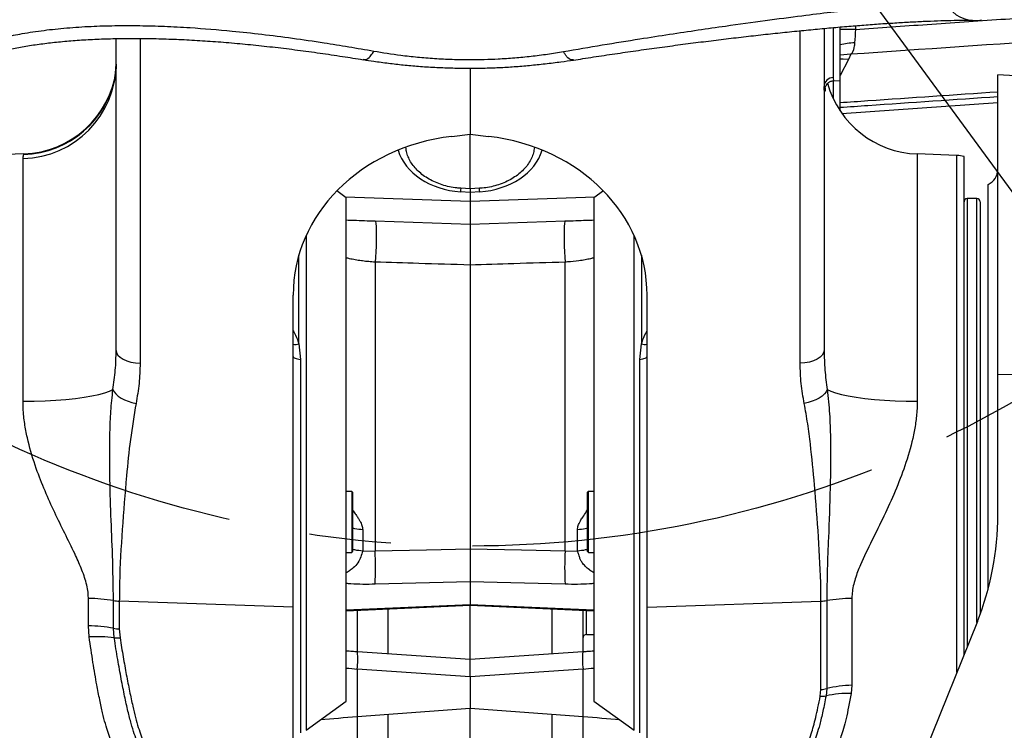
# Model space of a CAD drawing. Extents: x 0 to 8410, y 0 to 5940.
# Tile 47 of 158: x 983 to 1289, y 4026 to 4247. Entities that reach past the tile are written whole.
import ezdxf

# ---------------------------------------------------------------- set-up
doc = ezdxf.new("R2010")
doc.units = 0
doc.header["$LTSCALE"] = 10
doc.linetypes.add('CENTERX2', pattern=[20.32, 12.7, -2.54, 2.54, -2.54])
doc.layers.get('0').update_dxf_attribs({"linetype": 'CONTINUOUS'})
doc.styles.add('SLDTEXTSTYLE0', font='TXT', dxfattribs={"width": 0.605})
doc.dimstyles.new('SLDDIMSTYLE1', dxfattribs={"dimtxt": 50, "dimasz": 50, "dimexe": 0, "dimexo": 0.0625, "dimgap": 12.5, "dimtad": 1, "dimdec": 1, "dimrnd": 1e-09, "dimzin": 12, "dimtxsty": 'SLDTEXTSTYLE0', "dimsah": 1, "dimcen": 0.09, "dimazin": 3, "dimtfac": 1, "dimtofl": 0, "dimtmove": 0, "dimatfit": 3, "dimtolj": 1, "dimtzin": 12})
doc.dimstyles.new('SLDDIMSTYLE6', dxfattribs={"dimtxt": 50, "dimasz": 50, "dimexe": 0, "dimexo": 0.0625, "dimgap": 12.5, "dimtad": 0, "dimtih": 1, "dimtoh": 1, "dimdec": 1, "dimrnd": 1e-09, "dimzin": 12, "dimtxsty": 'SLDTEXTSTYLE0', "dimblk1": 'NONE', "dimsah": 1, "dimcen": 0, "dimazin": 3, "dimtfac": 1, "dimtmove": 0, "dimatfit": 3, "dimtolj": 1, "dimtzin": 12})

# ---------------------------------------------------------------- blocks, each defined once
blk = doc.blocks.new('_D_19')
at = {"color": 7, "linetype": 'CONTINUOUS'}
for p, q in [((857.73, 4784.47), (645.25, 4784.47)), ((921.65, 4697.25), (857.73, 4784.47)), ((1323.64, 4148.79), (921.65, 4697.25))]:
    blk.add_line(p, q, dxfattribs=at)
blk.add_solid([(921.65, 4697.25), (898.15, 4742.01), (886.05, 4733.15)], dxfattribs=at)
at = {"color": 7, "linetype": 'CONTINUOUS', "char_height": 50, "attachment_point": 1, "style": 'SLDTEXTSTYLE0'}
for s, insert in [('%%c', (645.25, 4848.92)), ('680', (718.15, 4849.06))]:
    blk.add_mtext(s, dxfattribs=dict(at, insert=insert))
blk = doc.blocks.new('_NONE')
blk = doc.blocks.new('_D_21')
at = {"color": 7, "linetype": 'CONTINUOUS'}
for p, q in [((617.65, 4028.63), (617.65, 4923.91)), ((1627.65, 4028.63), (1627.65, 4923.91)), ((1627.65, 4908.91), (617.65, 4908.91))]:
    blk.add_line(p, q, dxfattribs=at)
for points in [[(617.65, 4908.91), (667.65, 4901.41), (667.65, 4916.41)], [(1627.65, 4908.91), (1577.65, 4916.41), (1577.65, 4901.41)]]:
    blk.add_solid(points, dxfattribs=at)
at = {"color": 7, "linetype": 'CONTINUOUS', "insert": (1046.26, 4973.37), "char_height": 50, "attachment_point": 1, "style": 'SLDTEXTSTYLE0'}
blk.add_mtext('1010', dxfattribs=at)

msp = doc.modelspace()

# ---------------------------------------------------------------- linework, layer by layer
at = {"color": 7, "linetype": 'CONTINUOUS'}
for p, q in [((1237.648023, 4239.021828), (1237.648023, 4244.428922)), ((1232.64802, 4243.900587), (1232.64802, 4143.81056)), ((1012.648021, 4143.81056), (1012.648021, 4240.73415)), ((1237.648023, 4227.759649), (1237.648023, 4239.021828)), ((1122.648021, 4231.541683), (1122.648021, 4211.05509)), ((1331.933057, 4227.053692), (1286.648025, 4229.42691)), ((1286.648025, 4136.469652), (1286.648025, 4229.42691)), ((1235.689675, 4227.657129), (1237.648023, 4227.759649)), ((1237.648023, 4218.274404), (1237.648023, 4227.759649)), ((1238.192109, 4217.482139), (1286.648025, 4220.822861)), ((1116.914895, 4210.352947), (1122.648021, 4211.05509)), ((1122.648021, 4211.05509), (1128.381147, 4210.352947)), ((1122.648021, 4194.015314), (1122.648021, 4211.05509)), ((983.942365, 4204.884579), (971.368825, 4204.445412)), ((1273.927217, 4204.445412), (1261.601036, 4204.875757)), ((1276.148026, 4049.323608), (1276.148026, 4204.049637)), ((1283.648019, 4069.684078), (1283.648019, 4195.43915)), ((1084.148021, 4191.271831), (1081.217127, 4193.388511)), ((1122.648021, 4194.015314), (1119.736379, 4194.197704)), ((1125.559663, 4194.197704), (1122.648021, 4194.015314)), ((1122.648021, 4194.015314), (1122.648021, 4192.943146)), ((1122.648021, 4192.943146), (1122.648021, 4190.161516)), ((1164.078915, 4193.388511), (1161.148021, 4191.271831)), ((1084.148021, 4034.77173), (1084.148021, 4191.271831)), ((1122.648021, 4190.161516), (1122.648021, 4183.021833)), ((1161.148021, 4191.271831), (1161.148021, 4034.77173)), ((1280.14802, 4191.02173), (1277.148014, 4191.02173)), ((1281.148022, 4190.021803), (1281.148022, 4061.818172)), ((1093.122542, 4184.052755), (1122.648021, 4183.021833)), ((1122.648021, 4183.021833), (1152.1735, 4184.052755)), ((1122.648021, 4170.349647), (1122.648021, 4082.145264)), ((1067.648021, 4064.021637), (1067.648021, 4160.951902)), ((1177.648021, 4064.021637), (1177.648021, 4160.951902)), ((1286.648025, 4092.744877), (1286.648025, 4136.469652)), ((1085.838021, 4100.02165), (1084.148021, 4100.02165)), ((1086.138023, 4099.72172), (1085.838021, 4100.02165)), ((1085.838021, 4100.02165), (1085.838021, 4081.021835)), ((1086.138023, 4099.72172), (1086.138023, 4081.321766)), ((1159.45802, 4100.02165), (1159.158019, 4099.72172)), ((1159.158019, 4081.321766), (1159.158019, 4099.72172)), ((1161.148021, 4100.02165), (1159.45802, 4100.02165)), ((1159.45802, 4081.021835), (1159.45802, 4100.02165)), ((1084.148021, 4081.021835), (1085.838021, 4081.021835)), ((1085.838021, 4081.021835), (1086.138023, 4081.321766)), ((1159.158019, 4081.321766), (1159.45802, 4081.021835)), ((1159.45802, 4081.021835), (1161.148021, 4081.021835)), ((1122.648021, 4071.86227), (1122.648021, 4064.854671)), ((1067.648021, 4015.02185), (1067.648021, 4064.021637)), ((1084.148021, 4062.908937), (1122.648021, 4064.622928)), ((1122.648021, 4064.622928), (1122.648021, 4064.854671)), ((1122.648021, 4064.622928), (1161.148021, 4062.908937)), ((1122.648021, 4047.72978), (1122.648021, 4064.622928)), ((1177.648021, 4015.02185), (1177.648021, 4064.021637)), ((1087.648021, 4050.108482), (1087.648021, 4063.064863)), ((1157.648021, 4063.064863), (1157.648021, 4050.204326)), ((1280.288404, 4059.596826), (1246.453156, 3975.644399)), ((1158.848023, 4055.521776), (1161.148021, 4055.521776)), ((1122.648021, 4047.72978), (1087.631957, 4050.109674)), ((1157.664084, 4050.109674), (1122.648021, 4047.72978)), ((1122.648021, 4042.41233), (1122.648021, 4047.72978)), ((1122.648021, 4042.41233), (1122.648021, 4032.477428)), ((1071.652548, 4025.747349), (1084.148021, 4034.77173)), ((1161.148021, 4034.77173), (1173.643494, 4025.747349)), ((1122.648021, 4032.477428), (1087.554583, 4029.909422)), ((1122.648021, 3961.588671), (1122.648021, 4032.477428)), ((1157.741459, 4029.909422), (1122.648021, 4032.477428)), ((1087.648021, 3963.936378), (1087.648021, 4029.916336)), ((1157.648021, 4029.916336), (1157.648021, 3963.936378))]:
    msp.add_line(p, q, dxfattribs=at)
at = {"color": 8, "linetype": 'CONTINUOUS'}
for p, q in [((1242.404779, 4244.739343), (1242.405852, 4243.609001)), ((1225.206075, 4139.820148), (1225.206075, 4243.184139)), ((1235.491013, 4244.182636), (1235.491013, 4228.634168)), ((1020.089967, 4240.778019), (1020.089967, 4139.820148)), ((1240.92791, 4235.855629), (1237.648023, 4235.631277)), ((1240.92791, 4235.855629), (1240.257641, 4234.274437)), ((1240.257641, 4234.274437), (1237.648023, 4229.288866)), ((1235.491013, 4227.584173), (1235.491013, 4222.110082)), ((983.942365, 4204.664995), (983.942365, 4204.884579)), ((1261.601036, 4204.875757), (1261.601036, 4128.015329)), ((983.695006, 4128.015329), (983.695006, 4203.418543)), ((1273.927217, 4113.021662), (1273.927217, 4204.445412)), ((1122.648021, 4192.943146), (1119.653664, 4193.130781)), ((1125.642378, 4193.130781), (1122.648021, 4192.943146)), ((1083.807056, 4191.517879), (1122.648021, 4190.161516)), ((1122.648021, 4190.161516), (1161.488985, 4191.517879)), ((1277.148014, 4191.02173), (1277.148014, 4113.021662)), ((1280.14802, 4059.248497), (1280.14802, 4191.02173)), ((1071.652548, 4179.477026), (1071.652548, 4025.747349)), ((1173.643494, 4025.747349), (1173.643494, 4179.477026)), ((1069.420961, 4145.857622), (1069.420961, 4173.428346)), ((1093.122542, 4171.256115), (1093.122542, 4081.492473)), ((1152.1735, 4081.492473), (1152.1735, 4171.256115)), ((1175.87508, 4173.428346), (1175.87508, 4145.857622)), ((1069.420961, 4145.857622), (1069.926923, 4141.034414)), ((1175.369119, 4141.034414), (1175.87508, 4145.857622)), ((1069.926923, 4141.034414), (1069.926923, 4024.947216)), ((1175.369119, 4024.947216), (1175.369119, 4141.034414)), ((1286.648025, 4136.469652), (1331.932326, 4135.991623)), ((1273.927217, 4043.813278), (1273.927217, 4113.021662)), ((1277.148014, 4113.021662), (1277.148014, 4051.80483)), ((1089.262349, 4088.091423), (1089.262349, 4081.442406)), ((1156.033693, 4081.442406), (1156.033693, 4088.091423)), ((1089.262349, 4081.442406), (1093.122542, 4081.492473)), ((1152.1735, 4081.492473), (1156.033693, 4081.442406)), ((1122.648021, 4071.86227), (1093.122542, 4071.129133)), ((1152.1735, 4071.129133), (1122.648021, 4071.86227)), ((1004.00207, 4058.230211), (1004.00207, 4066.740085)), ((1011.819867, 4057.44796), (1011.819867, 4066.079428)), ((1067.648021, 4064.021637), (1013.625761, 4065.910627)), ((1013.625761, 4065.910627), (1013.625761, 4057.248165)), ((1084.148021, 4063.140442), (1122.648021, 4064.854671)), ((1122.648021, 4064.854671), (1161.148021, 4063.140442)), ((1177.648021, 4064.021637), (1231.670281, 4065.910627)), ((1231.670281, 4038.4398), (1231.670281, 4065.910627)), ((1233.476175, 4066.079428), (1233.476175, 4038.707067)), ((1241.293972, 4066.740085), (1241.293972, 4039.75301)), ((1097.124662, 4063.486626), (1097.124662, 4049.464514)), ((1148.17138, 4049.464514), (1148.17138, 4063.486626)), ((1158.848023, 4055.521776), (1158.848023, 4063.011457)), ((1004.241479, 4054.800083), (1004.00207, 4058.230211)), ((1012.042014, 4054.47941), (1011.819867, 4057.44796)), ((1013.625761, 4057.248165), (1013.843303, 4054.463436)), ((1087.554583, 4044.79747), (1087.554583, 4029.909422)), ((1122.648021, 4042.41233), (1087.554583, 4044.79747)), ((1157.741459, 4044.79747), (1122.648021, 4042.41233)), ((1157.741459, 4029.909422), (1157.741459, 4044.79747)), ((1241.293972, 4039.75301), (1241.074284, 4037.211468)), ((1231.467073, 4036.333849), (1231.670281, 4038.4398)), ((1233.476175, 4038.707067), (1233.269496, 4036.476662)), ((1097.124662, 4030.609657), (1097.124662, 3963.300754)), ((1148.17138, 3963.300754), (1148.17138, 4030.609657))]:
    msp.add_line(p, q, dxfattribs=at)
at = {"color": 8, "linetype": 'CONTINUOUS', "flags": 128}
for points in [[(1240.257641, 4234.274437), (1238.561785, 4234.358122), (1237.648023, 4234.292318)], [(1093.122542, 4184.052755), (1093.238009, 4183.853676), (1093.334235, 4183.274319), (1093.406528, 4182.343294), (1093.451364, 4181.105663), (1093.466555, 4179.621984), (1093.451364, 4177.964498), (1093.406528, 4176.214268), (1093.334235, 4174.456169), (1093.238009, 4172.776272), (1093.122542, 4171.256115)], [(1152.1735, 4184.052755), (1152.058033, 4183.853676), (1151.961807, 4183.274319), (1151.889514, 4182.343294), (1151.844678, 4181.105663), (1151.829486, 4179.621984), (1151.844678, 4177.964498), (1151.889514, 4176.214268), (1151.961807, 4174.456169), (1152.058033, 4172.776272), (1152.1735, 4171.256115)], [(1012.648021, 4143.81056), (1012.78842, 4143.06431), (1013.204677, 4142.344524), (1013.882195, 4141.675999), (1014.797194, 4141.082575), (1015.917545, 4140.584757), (1017.203932, 4140.200188), (1018.611205, 4139.942219), (1020.089967, 4139.820148)], [(1232.64802, 4143.81056), (1232.507622, 4143.06431), (1232.091365, 4142.344524), (1231.413847, 4141.675999), (1230.498848, 4141.082575), (1229.378497, 4140.584757), (1228.092109, 4140.200188), (1226.684836, 4139.942219), (1225.206075, 4139.820148)], [(1067.648021, 4141.960432), (1067.689264, 4141.802837), (1067.811856, 4141.649534), (1068.012429, 4141.504814), (1068.285471, 4141.372492), (1068.62347, 4141.256382), (1069.017132, 4141.159584), (1069.455636, 4141.084959), (1069.926923, 4141.034414)], [(1175.369119, 4141.034414), (1175.840405, 4141.084959), (1176.278909, 4141.159584), (1176.672572, 4141.256382), (1177.010571, 4141.372492), (1177.283613, 4141.504814), (1177.484186, 4141.649534), (1177.606778, 4141.802837), (1177.648021, 4141.960432)], [(983.695006, 4128.015329), (987.157767, 4128.06802), (990.559911, 4128.18556), (993.855735, 4128.366758), (997.000953, 4128.608991), (999.953275, 4128.90916), (1002.673043, 4129.262974), (1005.123702, 4129.665663), (1007.272316, 4130.111982), (1009.090019, 4130.595972), (1010.552374, 4131.111194), (1011.639734, 4131.650259)], [(1011.639734, 4131.650259), (1011.993205, 4130.960275), (1012.54165, 4130.27959), (1013.270577, 4129.626324), (1014.160728, 4129.017641), (1015.188565, 4128.469517), (1016.326939, 4127.996733), (1017.54575, 4127.611687), (1018.812803, 4127.324392)], [(1233.656307, 4131.650259), (1233.302837, 4130.960275), (1232.754392, 4130.27959), (1232.025465, 4129.626324), (1231.135314, 4129.017641), (1230.107477, 4128.469517), (1228.969102, 4127.996733), (1227.750292, 4127.611687), (1226.483239, 4127.324392)], [(1233.656307, 4131.650259), (1234.743667, 4131.111194), (1236.206023, 4130.595972), (1238.023726, 4130.111982), (1240.172339, 4129.665663), (1242.622999, 4129.262974), (1245.342767, 4128.90916), (1248.295089, 4128.608991), (1251.440307, 4128.366758), (1254.736131, 4128.18556), (1258.138274, 4128.06802), (1261.601036, 4128.015329)], [(1093.122542, 4081.492473), (1109.102904, 4081.845333), (1122.648021, 4082.145264)], [(1122.648021, 4082.145264), (1138.628471, 4081.79145), (1152.1735, 4081.492473)]]:
    msp.add_lwpolyline(points, dxfattribs=at)
at = {"color": 7, "linetype": 'CENTERX2'}
msp.add_circle((1122.648021, 4423.021738), 340, dxfattribs=at)
at = {"color": 8, "linetype": 'CONTINUOUS'}
for centre, radius, start, end in [((1278.970745, 4255.62247), 9.150324, 200.40033589, 269.06611715), ((1447.594923, 4228.827092), 205.720673, 175.87950262, 177.05316199), ((1242.4643, 4219.934999), 19.470657, 90.93586825, 104.32139334), ((982.903433, 4233.153477), 29.745468, 271.52490963, 359.55942046), ((982.927261, 4234.622573), 29.974771, 271.94070762, 349.75854962), ((1235.50797, 4225.771457), 2.862761, 90.3393775, 177.46021106), ((1139.802259, 4192.105401), 20.174669, 174.04718367, 177.08667913), ((1101.14632, 4191.768358), 24.533916, 3.18340086, 5.68273634), ((1068.118387, 4150.943195), 5.249738, 264.85952728, 284.36640147), ((1177.177655, 4150.943195), 5.249738, 255.63359853, 275.14047272), ((1001.411331, 4076.310803), 91.857475, 356.76623475, 3.23376525), ((1243.88471, 4076.310803), 91.857475, 176.76623475, 183.23376525), ((1003.048081, 4008.865499), 57.882448, 81.28353753, 89.05563783), ((1014.146945, 4081.230951), 15.329187, 261.26834062, 268.05160015), ((1231.149097, 4081.230951), 15.329187, 271.94839985, 278.73165938), ((1242.247961, 4008.865499), 57.882448, 90.94436217, 98.71646247), ((1003.031555, 4009.07437), 49.165421, 79.70304891, 88.86892037), ((1006.27779, 4009.298057), 45.547568, 82.72949813, 92.56239637), ((1014.152028, 4070.266364), 13.028832, 259.6884815, 267.68505096), ((1013.04946, 4066.514785), 12.077467, 265.21508957, 273.76872586), ((1060.29259, 4047.852386), 27.432622, 353.60623914, 4.71990828), ((1178.057817, 4047.75068), 20.529877, 173.40183078, 188.27065597), ((1242.293974, 4002.538925), 37.227518, 91.53925823, 103.70142995), ((1231.636639, 4045.639268), 9.306964, 268.95605985, 280.10453417), ((1231.129416, 4048.329104), 9.904084, 273.13049525, 283.70651406), ((1240.468437, 4001.829584), 35.38707, 89.01901486, 101.73785556)]:
    msp.add_arc(centre, radius, start, end, dxfattribs=at)
at = {"color": 7, "linetype": 'CONTINUOUS'}
for centre, radius, start, end in [((982.895376, 4234.86623), 30, 272, 352.63731365), ((1262.648021, 4234.857592), 30, 195.47319077, 268), ((1273.648021, 4196.450301), 8, 71.79004314, 88), ((1281.648021, 4200.021738), 5, 293.57817848, 0), ((1277.148021, 4190.021738), 1, 90, 180), ((1280.148021, 4190.021738), 1, 0, 90), ((1158.848021, 4054.321738), 1.2, 90, 180)]:
    msp.add_arc(centre, radius, start, end, dxfattribs=at)
for centre, major_axis, ratio, start_param, end_param in [((1127.648021, 4158.85419), (59.580847, -8.214378), 0.8618708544, 1.8689209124, 3.2598637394), ((1117.648021, 4158.85419), (59.580847, 8.214378), 0.8618708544, 6.1649142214, 7.5558570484), ((1206.648021, 4095.364761), (-18.62011, 83.634272), 0.9302753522, 4.0760574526, 4.4774831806), ((1089.648021, 4027.466122), (39.999591, 2.802882), 0.0645082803, 1.618635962, 1.9117627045), ((1155.648021, 4027.466122), (39.999591, -2.802882), 0.0645082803, 1.2298299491, 1.5229566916)]:
    msp.add_ellipse(centre, major_axis=major_axis, ratio=ratio, start_param=start_param, end_param=end_param, dxfattribs=at)
at = {"color": 8, "linetype": 'CONTINUOUS'}
for centre, major_axis, ratio, start_param, end_param in [((1120.752719, 4209.170892), (20.981944, -1.137923), 0.7651130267, 3.4073993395, 4.701500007), ((1124.543322, 4209.170892), (20.981944, 1.137923), 0.7651130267, 4.7232779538, 6.0173786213), ((1089.648021, 4056.244326), (39.99245, -2.692755), 0.2885986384, 4.5938813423, 4.6794584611), ((1155.648021, 4056.244326), (39.99245, 2.692755), 0.2885986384, 4.7453194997, 4.8308966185)]:
    msp.add_ellipse(centre, major_axis=major_axis, ratio=ratio, start_param=start_param, end_param=end_param, dxfattribs=at)
for points, knots in [([(1611.912062, 4354.088833), (1610.496312, 4349.832695), (1607.673839, 4341.347559), (1602.065926, 4329.165765), (1595.47215, 4317.501827), (1588.294633, 4307.198519), (1580.830305, 4298.209316), (1573.324576, 4290.465641), (1565.238832, 4283.341275), (1556.581669, 4276.851463), (1546.63311, 4270.612404), (1535.374826, 4264.870341), (1522.810207, 4259.864126), (1509.787761, 4256.08544), (1497.379874, 4253.663408), (1485.777506, 4252.622723), (1475.175023, 4251.952612), (1464.599213, 4251.209817), (1454.021978, 4250.486798), (1424.470052, 4248.452501), (1375.943389, 4245.121337), (1308.440454, 4240.486007), (1263.430535, 4237.398983), (1240.92788, 4235.855629)], [0, 0, 0, 0, 0.0321761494, 0.0641471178, 0.0960698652, 0.1282445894, 0.1541292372, 0.1798606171, 0.2055705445, 0.2314030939, 0.2574374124, 0.2897788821, 0.3219979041, 0.3543855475, 0.3869952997, 0.4125658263, 0.4379418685, 0.463325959, 0.4887098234, 0.5140935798, 0.6760861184, 0.8380596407, 1, 1, 1, 1]), ([(1242.405919, 4243.609001), (1249.839936, 4244.121791), (1264.915211, 4245.161667), (1287.296329, 4246.707985), (1309.891659, 4248.262804), (1332.214445, 4249.806419), (1351.411897, 4251.128496), (1367.259569, 4252.221038), (1380.068507, 4253.105864), (1392.742943, 4253.980817), (1405.281193, 4254.844453), (1417.766401, 4255.704785), (1429.3157, 4256.501926), (1436.703462, 4257.011634), (1439.814528, 4257.226278)], [0, 0, 0, 0, 0.1129463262, 0.2290412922, 0.3400745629, 0.4562906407, 0.5682731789, 0.6318219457, 0.6971408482, 0.7629479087, 0.8244563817, 0.887707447, 0.9527124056, 1, 1, 1, 1]), ([(1151.620259, 4236.707022), (1155.682379, 4237.401819), (1163.83171, 4238.795704), (1174.791115, 4240.562734), (1184.691585, 4242.103566), (1193.554371, 4243.433242), (1203.581163, 4244.8858), (1214.488503, 4246.39448), (1225.330495, 4247.809094), (1234.822466, 4248.976654), (1243.116304, 4249.935517), (1250.85116, 4250.765325), (1257.997829, 4251.463079), (1264.60284, 4252.036827), (1268.464198, 4252.300882), (1270.394331, 4252.432873)], [0, 0, 0, 0, 0.0740050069, 0.1484671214, 0.2094944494, 0.270575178, 0.3316132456, 0.4256216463, 0.5196419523, 0.5986607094, 0.6777450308, 0.7567762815, 0.8378304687, 0.9189382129, 1, 1, 1, 1]), ([(953.330358, 4229.699661), (954.028782, 4230.370019), (955.42564, 4231.710747), (958.093907, 4233.601111), (961.179159, 4235.388538), (964.729675, 4237.05808), (968.723164, 4238.595104), (973.169736, 4239.990821), (978.0501, 4241.228956), (983.682694, 4242.365437), (990.051497, 4243.334222), (997.21284, 4244.092028), (1004.573003, 4244.5739), (1012.163613, 4244.805227), (1019.779093, 4244.804955), (1027.596841, 4244.59086), (1037.070217, 4244.09889), (1047.164174, 4243.282621), (1057.871174, 4242.126587), (1067.401418, 4240.909328), (1076.445854, 4239.58438), (1084.894553, 4238.226401), (1090.116604, 4237.307891), (1092.727597, 4236.848642)], [0, 0, 0, 0, 0.04494583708, 0.08989242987, 0.13521363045, 0.18053524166, 0.22632371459, 0.27211227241, 0.31828814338, 0.36446390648, 0.41913084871, 0.47178103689, 0.52443114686, 0.57285971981, 0.62128815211, 0.66689812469, 0.71250750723, 0.78363656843, 0.83152218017, 0.87944096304, 0.92732028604, 0.9636605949, 1, 1, 1, 1]), ([(1242.405852, 4243.609001), (1241.764087, 4243.607067), (1240.480559, 4243.6032), (1238.86192, 4243.584971), (1237.978169, 4243.565668), (1237.648023, 4243.558456)], [0, 0, 0, 0, 0.385155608, 0.7703107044, 1, 1, 1, 1]), ([(1242.146281, 4239.403059), (1242.092017, 4238.951713), (1241.936903, 4237.661556), (1241.391183, 4235.855622), (1240.927858, 4235.855629), (1240.927851, 4235.855629)], [0, 0, 0, 0, 0.3498345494, 0.9999895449, 1, 1, 1, 1]), ([(1089.457681, 4234.331896), (1089.698224, 4234.271442), (1090.361747, 4234.104682), (1091.435255, 4234.965424), (1092.277225, 4236.066445), (1092.64508, 4236.705327), (1092.727597, 4236.848642)], [0, 0, 0, 0, 0.2340419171, 0.6455906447, 0.9204984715, 1, 1, 1, 1]), ([(1092.727597, 4236.848642), (1095.497517, 4236.393683), (1099.915683, 4235.667999), (1106.28384, 4234.970052), (1111.614282, 4234.540464), (1117.085353, 4234.276693), (1123.700076, 4234.170877), (1130.218983, 4234.340505), (1136.533197, 4234.760511), (1141.645353, 4235.258832), (1146.702259, 4235.896641), (1149.978106, 4236.43643), (1151.620259, 4236.707022)], [0, 0, 0, 0, 0.14870913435, 0.23719885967, 0.32621839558, 0.41702152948, 0.50848803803, 0.65190321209, 0.73767693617, 0.82397034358, 0.91175786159, 1, 1, 1, 1]), ([(1154.765611, 4234.18646), (1154.538325, 4234.130866), (1153.89865, 4233.974401), (1152.966727, 4234.761149), (1152.148695, 4235.793199), (1151.792157, 4236.40976), (1151.620259, 4236.707022)], [0, 0, 0, 0, 0.2297330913, 0.6465618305, 0.8295969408, 1, 1, 1, 1]), ([(1235.491013, 4228.634168), (1235.496409, 4228.472348), (1235.516749, 4227.862425), (1235.615006, 4227.771291), (1235.687194, 4227.704336)], [0, 0, 0, 0, 0.2653120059, 1, 1, 1, 1]), ([(1232.964595, 4225.356628), (1232.967858, 4225.300204), (1232.992236, 4224.878584), (1232.970106, 4224.481958), (1232.890577, 4224.230327), (1232.766743, 4224.480593), (1232.666759, 4225.064321), (1232.653379, 4225.659805), (1232.64802, 4225.898315)], [0, 0, 0, 0, 0.031015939, 0.2317625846, 0.4399868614, 0.6456385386, 0.8580673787, 1, 1, 1, 1]), ([(1237.648023, 4220.86363), (1240.522057, 4221.061388), (1256.856851, 4222.185361), (1273.189244, 4223.306477), (1286.648025, 4224.230339)], [0, 0, 0, 0, 0.17594553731, 1, 1, 1, 1]), ([(1286.648025, 4222.62912), (1273.196901, 4221.710201), (1256.86436, 4220.594437), (1240.529797, 4219.475746), (1237.648023, 4219.278385)], [0, 0, 0, 0, 0.8235781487, 1, 1, 1, 1]), ([(983.695006, 4203.418543), (983.701682, 4203.518317), (983.740442, 4204.097527), (983.850919, 4204.408002), (983.942365, 4204.664995)], [0, 0, 0, 0, 0.1722586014, 1, 1, 1, 1]), ([(1093.122542, 4171.256115), (1092.447936, 4171.3023), (1091.098148, 4171.394711), (1089.703388, 4171.551437), (1088.291311, 4171.73903), (1086.886737, 4171.964038), (1085.30072, 4172.284622), (1084.490819, 4172.513973), (1084.148021, 4172.611048)], [0, 0, 0, 0, 0.18765956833, 0.37548005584, 0.4119370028, 0.62685703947, 0.84206364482, 1, 1, 1, 1]), ([(1122.648021, 4170.349647), (1117.328565, 4170.513095), (1107.486399, 4170.81551), (1097.64493, 4171.117393), (1093.122542, 4171.256115)], [0, 0, 0, 0, 0.5404762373, 1, 1, 1, 1]), ([(1152.1735, 4171.256115), (1146.854408, 4171.093045), (1137.012915, 4170.791331), (1127.170737, 4170.488709), (1122.648021, 4170.349647)], [0, 0, 0, 0, 0.5404760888, 1, 1, 1, 1]), ([(1161.148021, 4172.611048), (1160.805264, 4172.513979), (1159.995462, 4172.284644), (1158.408498, 4171.963912), (1156.081612, 4171.591134), (1153.89359, 4171.363122), (1152.413237, 4171.271029), (1152.1735, 4171.256115)], [0, 0, 0, 0, 0.1581010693, 0.3735321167, 0.5886762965, 0.9333879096, 1, 1, 1, 1]), ([(1067.648021, 4149.951031), (1067.786258, 4149.705108), (1068.407872, 4148.59926), (1068.973132, 4147.212669), (1069.3517, 4146.067194), (1069.420961, 4145.857622)], [0, 0, 0, 0, 0.1894033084, 0.85169658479, 1, 1, 1, 1]), ([(1175.87508, 4145.857622), (1175.944329, 4146.067201), (1176.316838, 4147.19459), (1176.881746, 4148.580624), (1177.501068, 4149.68745), (1177.648021, 4149.950077)], [0, 0, 0, 0, 0.14833038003, 0.79791609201, 1, 1, 1, 1]), ([(1011.639734, 4131.650259), (1011.926619, 4133.661251), (1012.501806, 4137.693169), (1012.599203, 4141.768083), (1012.648021, 4143.81056)], [0, 0, 0, 0, 0.4987681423, 1, 1, 1, 1]), ([(1232.64802, 4143.81056), (1232.696343, 4141.778694), (1232.793255, 4137.703765), (1233.368097, 4133.671787), (1233.656307, 4131.650259)], [0, 0, 0, 0, 0.4986261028, 1, 1, 1, 1]), ([(1020.089967, 4139.820148), (1020.031047, 4137.728237), (1019.912765, 4133.528671), (1019.180372, 4129.397647), (1018.812803, 4127.324392)], [0, 0, 0, 0, 0.498125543, 1, 1, 1, 1]), ([(1226.483239, 4127.324392), (1226.117998, 4129.382618), (1225.384959, 4133.513482), (1225.265842, 4137.713042), (1225.206075, 4139.820148)], [0, 0, 0, 0, 0.4982554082, 1, 1, 1, 1]), ([(1011.819867, 4066.079428), (1011.738141, 4070.721449), (1011.584243, 4079.462823), (1010.990257, 4092.551548), (1010.609405, 4105.284777), (1010.607904, 4116.114465), (1010.922811, 4124.922666), (1011.400812, 4129.408217), (1011.639734, 4131.650259)], [0, 0, 0, 0, 0.2198367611, 0.4139737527, 0.6082747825, 0.803546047, 0.9018051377, 1, 1, 1, 1]), ([(1233.656307, 4131.650259), (1233.91358, 4129.140369), (1234.429439, 4124.107777), (1234.738032, 4113.858106), (1234.606177, 4100.968661), (1234.090016, 4087.406672), (1233.595274, 4075.787763), (1233.515883, 4069.316206), (1233.476175, 4066.079428)], [0, 0, 0, 0, 0.1100074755, 0.2205764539, 0.4565193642, 0.6931032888, 0.8465042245, 1, 1, 1, 1]), ([(1004.00207, 4066.740085), (1004.001771, 4066.810953), (1003.995207, 4068.369837), (1003.494642, 4071.541801), (1001.853488, 4076.103189), (999.516836, 4081.237779), (996.668763, 4086.960001), (993.498933, 4093.43159), (990.468588, 4100.126941), (987.578113, 4107.485943), (985.538401, 4114.155571), (984.342631, 4119.998281), (983.79171, 4124.161546), (983.724562, 4126.837488), (983.695006, 4128.015329)], [0, 0, 0, 0, 0.0036585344, 0.0804774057, 0.160416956, 0.2387132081, 0.3477085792, 0.4571860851, 0.5680910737, 0.6797076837, 0.811663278, 0.8789281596, 0.9467090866, 1, 1, 1, 1]), ([(1018.812803, 4127.324392), (1018.195536, 4123.593242), (1016.959574, 4116.12231), (1015.671746, 4103.057895), (1014.49098, 4088.207295), (1013.711394, 4075.235714), (1013.643025, 4067.79059), (1013.625761, 4065.910627)], [0, 0, 0, 0, 0.18398406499, 0.36839377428, 0.63846992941, 0.90871030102, 1, 1, 1, 1]), ([(1231.670281, 4065.910627), (1231.662771, 4067.159498), (1231.622781, 4073.809507), (1230.958915, 4085.836138), (1229.843186, 4100.8431), (1228.663592, 4112.570133), (1227.616658, 4121.028537), (1226.861012, 4125.225959), (1226.483239, 4127.324392)], [0, 0, 0, 0, 0.060636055, 0.3228759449, 0.5853721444, 0.7925321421, 0.8962798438, 1, 1, 1, 1]), ([(1261.601036, 4128.015329), (1261.57944, 4127.012858), (1261.527228, 4124.589158), (1261.067423, 4120.728291), (1259.971568, 4114.989143), (1257.920818, 4108.019847), (1254.787722, 4099.985695), (1251.252147, 4092.264174), (1247.485278, 4084.679665), (1244.334524, 4078.252176), (1242.20803, 4072.831062), (1241.45227, 4069.544987), (1241.303452, 4067.512892), (1241.296666, 4066.959718), (1241.293972, 4066.740085)], [0, 0, 0, 0, 0.0453703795, 0.1096931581, 0.1745368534, 0.3070832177, 0.4333927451, 0.5608918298, 0.6909405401, 0.8218245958, 0.8959083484, 0.9714802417, 0.9886764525, 1, 1, 1, 1]), ([(1086.138023, 4094.209959), (1086.268501, 4094.019503), (1086.653566, 4093.457433), (1087.260472, 4092.586393), (1087.889447, 4091.645044), (1088.516421, 4090.616951), (1089.100006, 4089.464884), (1089.211793, 4088.519138), (1089.262349, 4088.091423)], [0, 0, 0, 0, 0.1001653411, 0.2956059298, 0.4572413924, 0.5851424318, 0.8123799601, 1, 1, 1, 1]), ([(1156.033693, 4088.091423), (1156.081689, 4088.519398), (1156.15732, 4089.193787), (1156.528761, 4090.091771), (1156.98759, 4090.989446), (1157.752268, 4092.179425), (1158.539665, 4093.298003), (1159.027854, 4094.027401), (1159.158019, 4094.22188)], [0, 0, 0, 0, 0.1872268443, 0.2950263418, 0.4143647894, 0.6183061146, 0.8982294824, 1, 1, 1, 1]), ([(1089.262349, 4088.091423), (1088.418751, 4088.164929), (1087.279622, 4088.264187), (1086.373185, 4088.463029), (1086.138023, 4088.514616)], [0, 0, 0, 0, 0.7405638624, 1, 1, 1, 1]), ([(1159.158019, 4088.514616), (1158.922857, 4088.463029), (1158.01642, 4088.264187), (1156.877291, 4088.164929), (1156.033693, 4088.091423)], [0, 0, 0, 0, 0.2594361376, 1, 1, 1, 1]), ([(1089.262349, 4081.442406), (1089.071568, 4080.848753), (1088.68737, 4079.65325), (1087.879983, 4077.69674), (1086.478616, 4076.3642), (1085.321152, 4075.445158), (1084.613207, 4074.923476), (1084.269796, 4074.744015), (1084.148021, 4074.680378)], [0, 0, 0, 0, 0.2239070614, 0.4509063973, 0.7037148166, 0.8687255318, 0.9534496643, 1, 1, 1, 1]), ([(1089.262349, 4081.442406), (1088.418745, 4081.535402), (1087.279601, 4081.660978), (1086.373184, 4081.912989), (1086.138023, 4081.978371)], [0, 0, 0, 0, 0.7405592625, 1, 1, 1, 1]), ([(1159.158019, 4081.978371), (1158.922858, 4081.912989), (1158.016441, 4081.660978), (1156.877296, 4081.535402), (1156.033693, 4081.442406)], [0, 0, 0, 0, 0.2594407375, 1, 1, 1, 1]), ([(1161.148021, 4074.64843), (1161.028198, 4074.72404), (1160.54104, 4075.031445), (1159.59983, 4075.711808), (1158.449929, 4076.663853), (1157.527801, 4077.726274), (1156.931121, 4078.705118), (1156.648177, 4079.578072), (1156.449261, 4080.300931), (1156.267752, 4080.908842), (1156.11454, 4081.258105), (1156.033693, 4081.442406)], [0, 0, 0, 0, 0.0477046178, 0.1939513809, 0.391116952, 0.5503372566, 0.6673220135, 0.7768074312, 0.860465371, 0.9263695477, 1, 1, 1, 1]), ([(1093.122542, 4071.129133), (1091.85525, 4071.114054), (1089.283808, 4071.083458), (1086.250129, 4071.182286), (1084.617605, 4071.329498), (1084.148021, 4071.371843)], [0, 0, 0, 0, 0.4090614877, 0.830020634, 1, 1, 1, 1]), ([(1161.148021, 4071.372797), (1160.678564, 4071.330072), (1159.080664, 4071.184649), (1156.04875, 4071.084262), (1153.477519, 4071.114034), (1152.1735, 4071.129133)], [0, 0, 0, 0, 0.1701472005, 0.5791338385, 1, 1, 1, 1]), ([(1013.282647, 4020.211031), (1013.104802, 4020.216649), (1012.658447, 4020.23075), (1011.907902, 4021.05745), (1011.03604, 4022.609798), (1010.157234, 4024.870668), (1009.282611, 4027.726641), (1008.412283, 4031.133889), (1007.524591, 4035.166457), (1006.528999, 4040.31759), (1005.428626, 4046.724231), (1004.638906, 4052.096494), (1004.241479, 4054.800083)], [0, 0, 0, 0, 0.0646741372, 0.1623196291, 0.2622600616, 0.3629949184, 0.4562988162, 0.5502465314, 0.6462244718, 0.7429043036, 0.8706166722, 1, 1, 1, 1]), ([(1021.789347, 4018.687536), (1021.61583, 4018.724084), (1021.079803, 4018.836989), (1020.217914, 4020.054039), (1019.219395, 4022.0546), (1018.276171, 4024.58253), (1017.306556, 4027.767336), (1016.301028, 4031.671303), (1015.267255, 4036.286071), (1014.203143, 4041.660328), (1013.123999, 4047.681099), (1012.403717, 4052.206763), (1012.042014, 4054.47941)], [0, 0, 0, 0, 0.0589041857, 0.1819660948, 0.2783092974, 0.3753216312, 0.4744429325, 0.5742917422, 0.6784997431, 0.7835546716, 0.8913079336, 1, 1, 1, 1]), ([(1013.843303, 4054.463436), (1014.166831, 4052.46589), (1014.816053, 4048.457425), (1015.805201, 4042.938842), (1016.80642, 4037.813383), (1017.766047, 4033.404844), (1018.675258, 4029.67792), (1019.53271, 4026.572975), (1020.386965, 4023.905912), (1021.227064, 4021.725252), (1022.05037, 4020.035226), (1022.853161, 4018.859398), (1023.577505, 4018.179189), (1024.023347, 4018.129822), (1024.214497, 4018.108656)], [0, 0, 0, 0, 0.0908950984, 0.18239868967, 0.2758175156, 0.36989425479, 0.45045209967, 0.53143135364, 0.61305847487, 0.69556846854, 0.77612526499, 0.85710557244, 0.93873551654, 1, 1, 1, 1]), ([(1225.091433, 4018.406917), (1225.158776, 4018.391452), (1225.474495, 4018.318945), (1226.07936, 4018.861474), (1226.905864, 4020.045579), (1227.773562, 4021.967402), (1228.595091, 4024.342041), (1229.355847, 4026.978439), (1230.049988, 4029.717591), (1230.754593, 4032.802626), (1231.229245, 4035.155113), (1231.467073, 4036.333849)], [0, 0, 0, 0, 0.03634639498, 0.17039923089, 0.30538666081, 0.44331944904, 0.58226759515, 0.68561757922, 0.78938999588, 0.89447192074, 1, 1, 1, 1]), ([(1233.269496, 4036.476662), (1232.939994, 4034.831518), (1232.278112, 4031.526853), (1231.329904, 4027.606793), (1230.429112, 4024.445311), (1229.573035, 4022.006508), (1228.732029, 4020.217499), (1227.971797, 4019.116716), (1227.511152, 4018.90883), (1227.311363, 4018.818666)], [0, 0, 0, 0, 0.1575205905, 0.3164178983, 0.4574692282, 0.5985212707, 0.743674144, 0.8888274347, 1, 1, 1, 1]), ([(1241.074284, 4037.211468), (1240.811154, 4035.782609), (1240.283077, 4032.915023), (1239.48863, 4029.279387), (1238.693351, 4026.160499), (1237.909247, 4023.680938), (1237.143705, 4021.833547), (1236.401675, 4020.702229), (1235.868253, 4020.199122), (1235.594532, 4020.2968), (1235.55093, 4020.312359)], [0, 0, 0, 0, 0.1358858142, 0.2727100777, 0.4124997, 0.5533123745, 0.6915118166, 0.8307024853, 0.9730323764, 1, 1, 1, 1])]:
    msp.add_open_spline(points, degree=3, knots=knots, dxfattribs=at)
at = {"color": 7, "linetype": 'CONTINUOUS'}
for points, knots in [([(1154.786607, 4234.046747), (1155.745938, 4234.199456), (1158.95796, 4234.710756), (1164.335452, 4235.528354), (1170.939829, 4236.505945), (1177.494467, 4237.438851), (1183.996742, 4238.331436), (1190.431978, 4239.181867), (1196.788223, 4239.990453), (1203.054299, 4240.756298), (1209.225802, 4241.478942), (1215.297737, 4242.158111), (1221.262588, 4242.792348), (1227.108428, 4243.381413), (1232.821862, 4243.922458), (1238.388211, 4244.415759), (1243.791542, 4244.858905), (1249.017267, 4245.251583), (1254.062194, 4245.593676), (1258.910977, 4245.882861), (1263.546807, 4246.117068), (1267.952162, 4246.295006), (1272.105908, 4246.413193), (1275.735773, 4246.475435), (1277.84795, 4246.471002), (1278.768604, 4246.46907)], [0, 0, 0, 0, 0.0166031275, 0.0555904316, 0.0951214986, 0.1352177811, 0.1758917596, 0.2171453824, 0.2589700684, 0.3013741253, 0.3443943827, 0.38811709, 0.4325485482, 0.477683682, 0.5235050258, 0.5699805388, 0.6170630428, 0.6646878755, 0.7128606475, 0.7617774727, 0.8110832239, 0.8607631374, 0.9107882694, 0.9611144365, 1, 1, 1, 1]), ([(1278.832649, 4246.360351), (1279.057014, 4246.355942), (1279.936734, 4246.338653), (1280.875474, 4246.390095), (1281.588414, 4246.544068), (1281.60656, 4246.547987)], [0, 0, 0, 0, 0.2501734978, 0.9809145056, 1, 1, 1, 1]), ([(952.36518, 4226.285745), (952.420153, 4226.340887), (952.86076, 4226.782844), (953.967654, 4227.666283), (955.714401, 4228.905295), (957.783294, 4230.148836), (960.145074, 4231.375635), (962.818638, 4232.578404), (965.792419, 4233.737877), (969.073117, 4234.841836), (972.65451, 4235.880731), (976.525713, 4236.84356), (980.692547, 4237.721548), (985.126451, 4238.500753), (989.800311, 4239.171526), (994.709143, 4239.733529), (999.854216, 4240.181769), (1005.253556, 4240.515074), (1010.877645, 4240.72742), (1016.722543, 4240.81887), (1022.756619, 4240.78285), (1028.969816, 4240.624143), (1035.333298, 4240.343929), (1041.850121, 4239.944739), (1048.479673, 4239.428252), (1055.220089, 4238.79671), (1062.054627, 4238.049915), (1068.976578, 4237.197427), (1075.950103, 4236.245905), (1082.751769, 4235.243634), (1087.284025, 4234.51254), (1089.432595, 4234.165956)], [0, 0, 0, 0, 0.0051806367, 0.0415225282, 0.0772252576, 0.112640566, 0.1480341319, 0.1835333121, 0.2192891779, 0.2553568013, 0.291242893, 0.3275673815, 0.364141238, 0.4007815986, 0.4372852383, 0.4732670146, 0.5097649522, 0.5461696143, 0.5825513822, 0.6189706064, 0.6554525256, 0.6913567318, 0.7272922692, 0.7630203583, 0.798377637, 0.833257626, 0.8680759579, 0.9024507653, 0.9363847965, 0.9698424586, 1, 1, 1, 1]), ([(1012.636942, 4232.796003), (1012.638374, 4232.761169), (1012.672898, 4231.920831), (1012.545538, 4230.566281), (1012.349376, 4228.935594), (1012.150021, 4227.856107), (1012.009329, 4227.205441), (1011.929539, 4226.87443), (1011.931603, 4226.883108), (1011.932311, 4226.886083)], [0, 0, 0, 0, 0.0129719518, 0.3129363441, 0.5319394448, 0.7024398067, 0.8356253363, 0.9436410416, 1, 1, 1, 1]), ([(1089.471997, 4234.192898), (1090.535644, 4234.02984), (1093.102694, 4233.63631), (1097.232686, 4233.073578), (1101.885338, 4232.541175), (1106.671101, 4232.121474), (1111.612671, 4231.800897), (1116.640025, 4231.597448), (1121.656673, 4231.514539), (1126.655125, 4231.550613), (1131.561416, 4231.709495), (1136.383576, 4232.000307), (1141.163127, 4232.40028), (1146.011226, 4232.910928), (1150.574951, 4233.468648), (1153.478442, 4233.875796), (1154.768953, 4234.056761)], [0, 0, 0, 0, 0.0517489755, 0.1248932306, 0.1956738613, 0.2684201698, 0.3442067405, 0.4193253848, 0.4939183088, 0.5681219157, 0.6422464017, 0.7134459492, 0.7856154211, 0.8602229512, 0.9378735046, 1, 1, 1, 1]), ([(1232.943361, 4225.232412), (1232.943041, 4225.229674), (1232.942317, 4225.223488), (1232.962121, 4225.378572), (1233.048693, 4225.716238), (1233.274161, 4226.228375), (1233.707806, 4226.808878), (1234.367622, 4227.310188), (1235.067339, 4227.614063), (1235.529922, 4227.619486), (1235.690279, 4227.621366)], [0, 0, 0, 0, 0.1014272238, 0.2291752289, 0.3380782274, 0.4573766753, 0.595395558, 0.748838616, 0.9129333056, 1, 1, 1, 1]), ([(1119.736379, 4194.197704), (1119.335761, 4194.228798), (1118.147998, 4194.320986), (1116.197019, 4194.644086), (1113.944272, 4195.239573), (1111.812062, 4196.044372), (1109.838376, 4197.038444), (1108.056243, 4198.200434), (1106.494315, 4199.506708), (1105.176158, 4200.931064), (1104.115111, 4202.447766), (1103.335553, 4204.034115), (1102.853917, 4205.502861), (1102.758471, 4206.436431), (1102.718835, 4206.824114)], [0, 0, 0, 0, 0.0451585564, 0.1338875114, 0.2225764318, 0.3111507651, 0.3996182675, 0.4880138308, 0.5764157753, 0.6649928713, 0.7540225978, 0.8439222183, 0.9351858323, 1, 1, 1, 1]), ([(1142.615027, 4206.929972), (1142.536566, 4206.356952), (1142.380435, 4205.216708), (1141.749418, 4203.52871), (1140.841598, 4201.905042), (1139.650348, 4200.376032), (1138.205107, 4198.966906), (1136.527899, 4197.699738), (1134.645681, 4196.59634), (1132.589613, 4195.675653), (1130.393898, 4194.956011), (1128.137687, 4194.461028), (1126.507945, 4194.260753), (1125.660305, 4194.204396), (1125.559663, 4194.197704)], [0, 0, 0, 0, 0.0951902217, 0.1894177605, 0.2818707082, 0.3727069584, 0.4623854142, 0.5513576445, 0.6399500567, 0.7283782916, 0.8167361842, 0.9050703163, 0.9887287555, 1, 1, 1, 1]), ([(1084.148021, 4184.366276), (1084.950882, 4184.338187), (1086.723818, 4184.27616), (1089.764451, 4184.170199), (1092.003346, 4184.091897), (1093.122542, 4184.052755)], [0, 0, 0, 0, 0.2927394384, 0.6464491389, 1, 1, 1, 1]), ([(1152.1735, 4184.052755), (1153.275499, 4184.091231), (1155.515291, 4184.169433), (1158.555171, 4184.275604), (1160.344883, 4184.33819), (1161.148021, 4184.366276)], [0, 0, 0, 0, 0.3480695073, 0.7074446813, 1, 1, 1, 1]), ([(1122.648021, 4183.021833), (1122.648021, 4182.998128), (1122.648021, 4182.928166), (1122.648021, 4182.137136), (1122.648021, 4180.437688), (1122.648021, 4178.113597), (1122.648021, 4175.450445), (1122.648021, 4172.697872), (1122.648021, 4171.132382), (1122.648021, 4170.349647)], [0, 0, 0, 0, 0.0786146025, 0.2320213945, 0.3852262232, 0.538508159, 0.6921350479, 0.8460695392, 1, 1, 1, 1]), ([(1122.648021, 4082.145264), (1122.648021, 4081.362445), (1122.648021, 4079.703287), (1122.648021, 4077.075985), (1122.648021, 4074.675075), (1122.648021, 4072.763962), (1122.648021, 4072.162837), (1122.648021, 4071.86227)], [0, 0, 0, 0, 0.1824510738, 0.3866991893, 0.5910297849, 0.7955121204, 1, 1, 1, 1]), ([(1087.631957, 4050.109674), (1087.097109, 4050.14661), (1085.928695, 4050.227298), (1084.774096, 4050.333294), (1084.148021, 4050.39077)], [0, 0, 0, 0, 0.4577563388, 1, 1, 1, 1]), ([(1161.148021, 4050.390055), (1160.397409, 4050.322579), (1159.241538, 4050.218673), (1158.073581, 4050.13797), (1157.664084, 4050.109674)], [0, 0, 0, 0, 0.6493913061, 1, 1, 1, 1])]:
    msp.add_open_spline(points, degree=3, knots=knots, dxfattribs=at)

# ---------------------------------------------------------------- dimensions: what is measured, and where the dimension line sits
dim = msp.add_linear_dim(base=(617.648021, 4908.914086), p1=(1627.648021, 4008.6305), p2=(617.648021, 4008.6305), dimstyle='SLDDIMSTYLE1', dxfattribs=at)
dim.commit()
dim.dimension.update_dxf_attribs({"geometry": '_D_21', "text_midpoint": (1122.648021, 4908.914086), "dimtype": 160})
dim = msp.add_diameter_dim_2p(p1=(1323.641465, 4148.792572), p2=(921.654577, 4697.250904), dimstyle='SLDDIMSTYLE6', dxfattribs=at)
dim.commit()
dim.dimension.update_dxf_attribs({"geometry": '_D_19', "text_midpoint": (738.988009, 4824.05184), "dimtype": 163})

doc.saveas('drawing.dxf')
